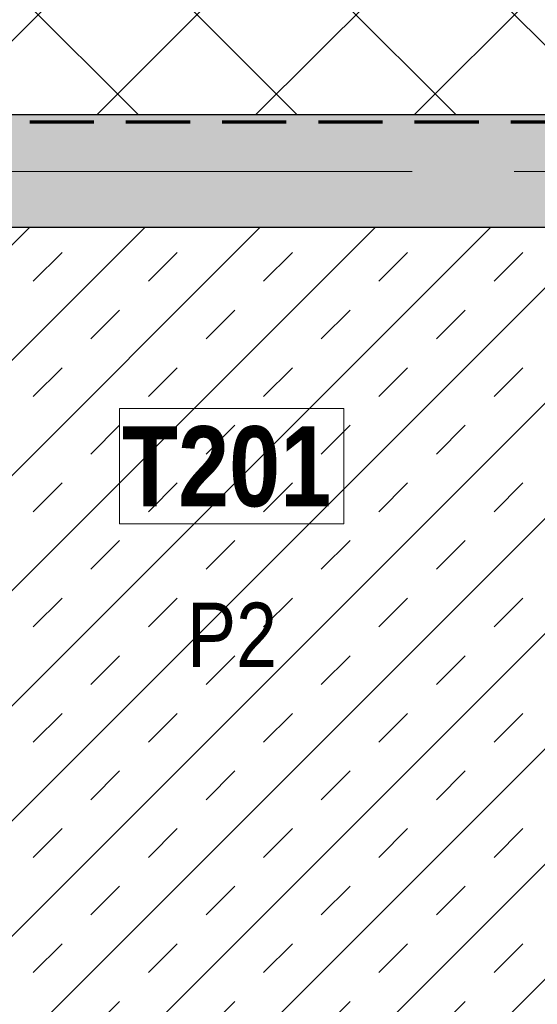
# Model space of a CAD drawing. Header units: millimetres. Extents: x -1660 to 55061, y -2461 to 22251.
# Tile 51 of 76: x 28156 to 29770, y 7804 to 10874. Entities that reach past the tile are written whole.
import ezdxf

# ---------------------------------------------------------------- set-up
doc = ezdxf.new("R2010")
doc.units = ezdxf.units.MM
doc.linetypes.add('EST_Dash_2_1_', pattern=[300, 200, -100])
doc.linetypes.add('Grid Line 1_2_', pattern=[2222.5, 1270, -317.5, 317.5, -317.5])
for name, color, linetype, lineweight, true_color in [('Color Fill-1', 7, 'Continuous', 9, 0xba7474), ('Color Fill-4', 7, 'Continuous', 9, 0xab8450), ('Cut Pattern-2', 7, 'Continuous', 9, 0x787878), ('Room Tags-1', 7, 'Continuous', 9, 0x800000), ('SMA_Tuletõkkesektsioon', 1, 'EST_Dash_2_1_', 70, 0xff0000)]:
    doc.layers.add(name, color=color, linetype=linetype, lineweight=lineweight, true_color=true_color)
for name, color, linetype, lineweight in [('Grids-1', 7, 'Grid Line 1_2_', 9), ('Room Tags', 7, 'Continuous', 9), ('Walls-1', 7, 'Continuous', 25)]:
    doc.layers.add(name, color=color, linetype=linetype, lineweight=lineweight)
doc.styles.add('Swis721 Cn BT_1', font='swissc.ttf', dxfattribs={"height": 200})
doc.styles.add('Swis721 Cn BT_B', font='swisscb.ttf', dxfattribs={"height": 250})

# ---------------------------------------------------------------- blocks, each defined once
blk = doc.blocks.new('1_0 Room Tag - 2_5mm Nr-411650-2 Korruse põrandate plaan')
at = {"layer": 'Room Tags'}
for p, q in [((3.5, 1.8), (-3.5, 1.8)), ((-3.5, 1.8), (-3.5, -1.8)), ((3.5, 1.8), (3.5, -1.8)), ((3.5, -1.8), (-3.5, -1.8))]:
    blk.add_line(p, q, dxfattribs=at)

msp = doc.modelspace()

# ---------------------------------------------------------------- hatches: boundary and pattern name
at = {"layer": 'Color Fill-1'}
h = msp.add_hatch(dxfattribs=at)
h.set_pattern_fill('FP_40', color=256, style=0, pattern_type=2)
h.set_pattern_definition([(45, (0, 0), (-179.6051, 179.6051), []), (45, (179.6, 0), (-179.6051, 179.6051), [127, -127])])
h.paths.add_polyline_path([(29346, 7322.4), (29346, 7527.4), (29945, 7527.4), (29945, 8689.6), (29860.3, 8689.6), (29860.3, 8969.6), (29945, 8969.6), (29945, 10227.1), (27783.1, 10227.1), (27783.1, 9041.8), (27999.8, 9041.8), (27999.8, 8703), (27783.1, 8703), (27783.1, 7520), (28146, 7520), (28146, 7360), (28156, 7360), (28156, 7440), (29336, 7440), (29336, 7350), (29321, 7350), (29321, 7322.4), (29336, 7322.4)], flags=0)
h.paths.add_polyline_path([(30066.7, 7527.4), (30166, 7527.4), (30166, 7648.8), (30066, 7648.8), (30066, 7748.8), (30010, 7748.8), (30010, 7527.4)], flags=0)
h.paths.add_polyline_path([(30130, 7653.8), (30161, 7653.8), (30161, 7743.8), (30071, 7743.8), (30071, 7653.8)], flags=0)
h.paths.add_polyline_path([(30117, 7773.8), (30166, 7773.8), (30166, 8689.6), (29995, 8689.6), (29995, 7773.8), (30066.7, 7773.8)], flags=0)
h.paths.add_polyline_path([(27229.2, 8753), (27949.8, 8753), (27949.8, 8991.8), (25404.3, 8991.8), (25404.3, 9041.8), (25384.9, 9041.2), (25384.9, 8753), (27213.1, 8753)], flags=0)
h.paths.add_polyline_path([(29995, 8969.6), (30166, 8969.6), (30166, 10227.1), (29995, 10227.1), (29995, 9012)], flags=0)
at = {"layer": 'Color Fill-4'}
h = msp.add_hatch(dxfattribs=at)
h.set_pattern_fill('FP_42', color=256, style=0, pattern_type=2)
h.set_pattern_definition([(45, (0, 0), (-247.4874, 247.4874), []), (135, (0, 0), (-247.4874, -247.4874), [])])
h.paths.add_polyline_path([(11850.5, 10497.1), (11850.5, 10657.1), (12150.5, 10657), (12150.5, 10557.1), (12162.1, 10557.1), (12162.1, 10615.1), (12750.5, 10615.1), (12750.5, 10612.1), (14803.3, 10612.1), (14803.3, 10615.1), (15187.1, 10615.1), (15187.1, 10557.1), (15197.1, 10557.1), (15197.1, 10609.1), (16377.1, 10609.1), (16377.1, 10557.1), (16387.1, 10557.1), (16387.1, 10627.1), (20534, 10627.1), (20534, 10569.1), (20544, 10569.1), (20544, 10601.1), (21524, 10601.1), (21524, 10569.1), (21534, 10569.1), (21534, 10627.1), (24162.1, 10627.1), (24163.1, 10579.1), (30166, 10579.1), (30166, 11777.1), (29866, 11777.1), (29866, 11857.1), (27566, 11857.1), (27566, 11915.1), (27556, 11915.1), (27556, 11857.1), (27541, 11857.1), (27541, 10907.1), (27491, 10907.1), (27491, 11857.1), (26576, 11857.7), (26576, 11915.1), (26566, 11915.1), (26566, 11857.1), (21546, 11857.1), (21546, 11915.1), (21536, 11915.1), (21536, 11883.1), (20556, 11883.1), (20556, 11915.1), (20546, 11915.1), (20546, 11857.1), (15546, 11857.1), (15546, 11915.1), (15536, 11915.1), (15536, 11883.1), (14556, 11883.1), (14556, 11915.1), (14546, 11915.1), (14546, 11857.1), (9546, 11857.1), (9546, 11915.1), (9536, 11915.1), (9536, 11857.1), (8621, 11857.1), (8621, 10907.1), (8571, 10907.1), (8571, 11857.1), (8556, 11857.1), (8556, 11915.1), (8546, 11915.1), (8546, 11857.1), (6159.3, 11856.7), (6159.3, 10657.1), (11830.5, 10657.1), (11830.5, 10577.1), (11840.5, 10577.1), (11840.5, 10497.1)], flags=0)
at = {"layer": 'Cut Pattern-2'}
h = msp.add_hatch(color=256, dxfattribs=at)
h.paths.add_polyline_path([(25968.1, 10227.1), (30163.1, 10227.1), (30163.1, 10577.1), (25418.2, 10577.1), (25418.2, 10227.1)], flags=0)
h.paths.add_polyline_path([(24174.7, 10227.1), (24218.2, 10227.1), (24218.2, 10577.1), (24163.1, 10577.1), (24163.1, 10227.1)], flags=0)

# ---------------------------------------------------------------- linework, layer by layer
at = {"layer": 'Grids-1'}
msp.add_line((1439.8, 10400), (35035.1, 10400), dxfattribs=at)
at = {"layer": 'SMA_Tuletõkkesektsioon'}
msp.add_line((30187.1, 10554.1), (23987.1, 10554.1), dxfattribs=at)
at = {"layer": 'Walls-1'}
for p, q in [((30163.1, 10577.1), (25418.2, 10577.1)), ((25418.2, 10227.1), (30163.1, 10227.1))]:
    msp.add_line(p, q, dxfattribs=at)

# ---------------------------------------------------------------- block references
at = {"layer": 'Room Tags', "xscale": 99.99999999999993, "yscale": 99.99999999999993, "zscale": 99.99999999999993}
msp.add_blockref('1_0 Room Tag - 2_5mm Nr-411650-2 Korruse põrandate plaan', (28817, 9481.8), dxfattribs=at)

# ---------------------------------------------------------------- texts
at = {"layer": 'Room Tags', "insert": (28474.8, 9606.3), "char_height": 250, "width": 825.738, "attachment_point": 1, "style": 'Swis721 Cn BT_B'}
msp.add_mtext('T201', dxfattribs=at)
at = {"layer": 'Room Tags-1', "insert": (28678, 9056), "char_height": 200, "width": 328.692, "attachment_point": 1, "style": 'Swis721 Cn BT_1'}
msp.add_mtext('P2', dxfattribs=at)

doc.saveas('drawing.dxf')
